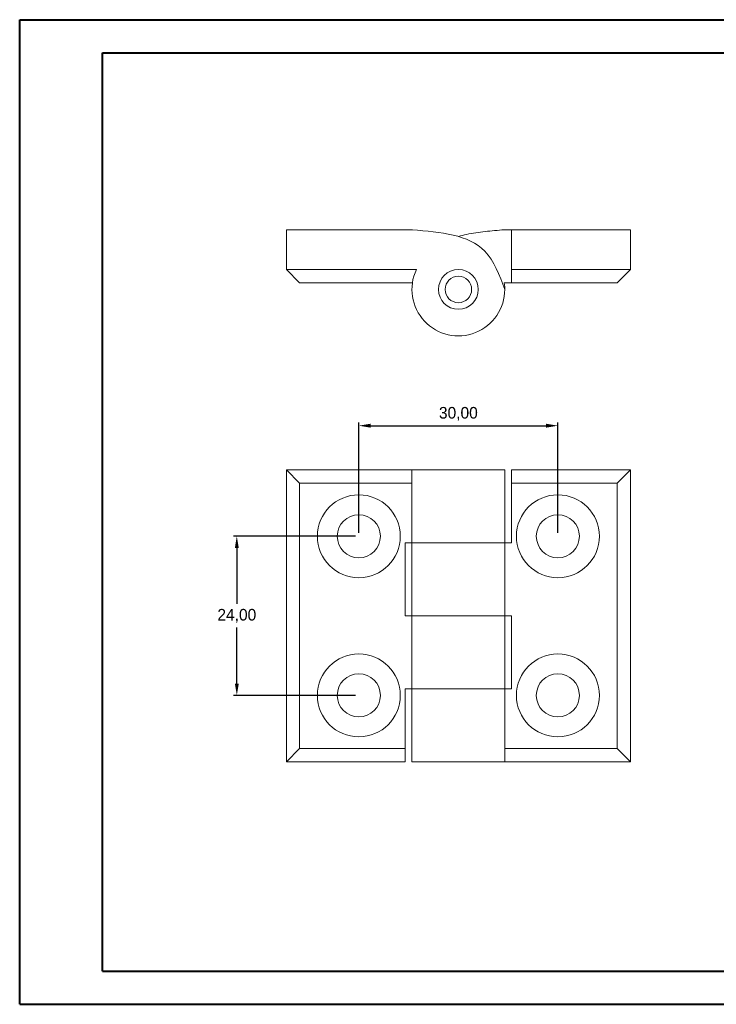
# Model space of a CAD drawing. Header units: millimetres. Extents: x 0 to 420, y 0 to 297.
# Tile 1 of 2: x 0 to 210, y 0 to 297. Entities that reach past the tile are written whole.
import ezdxf

# ---------------------------------------------------------------- set-up
doc = ezdxf.new("R2010")
doc.units = ezdxf.units.MM
doc.header["$PDSIZE"] = -1
doc.dimstyles.new('ISO-25', dxfattribs={"dimtxt": 2.5, "dimasz": 2.5, "dimexe": 1.25, "dimexo": 0.625, "dimtad": 1, "dimtxsty": 'Standard', "dimcen": 2.5, "dimadec": 0, "dimazin": 0, "dimtfac": 1, "dimtmove": 0, "dimatfit": 3, "dimfxl": 1, "dimarcsym": 0})

# ---------------------------------------------------------------- blocks, each defined once
blk = doc.blocks.new('*D3')
at = {"color": 0, "lineweight": -2}
for p, q in [((102.32, 142.4), (102.32, 175.75)), ((162.32, 142.4), (162.32, 175.75)), ((105.88, 174.75), (158.76, 174.75))]:
    blk.add_line(p, q, dxfattribs=at)
at = {"color": 0}
for points in [[(105.88, 175.34), (105.88, 174.16), (102.32, 174.75)], [(158.76, 175.34), (158.76, 174.16), (162.32, 174.75)]]:
    blk.add_solid(points, dxfattribs=at)
at = {"layer": 'Defpoints', "color": 0}
for p in [(162.32, 174.75), (102.32, 141.4), (162.32, 141.4)]:
    blk.add_point(p, dxfattribs=at)
at = {"color": 0, "insert": (132.32, 178.32), "char_height": 3.5, "attachment_point": 5}
blk.add_mtext('30,00', dxfattribs=at)
blk = doc.blocks.new('*D4')
at = {"color": 0, "lineweight": -2}
for p, q in [((101.32, 141.4), (64.53, 141.4)), ((65.53, 137.84), (65.53, 120.97)), ((65.53, 96.96), (65.53, 113.83)), ((101.32, 93.4), (64.53, 93.4))]:
    blk.add_line(p, q, dxfattribs=at)
at = {"color": 0}
for points in [[(64.94, 137.84), (66.12, 137.84), (65.53, 141.4)], [(64.94, 96.96), (66.12, 96.96), (65.53, 93.4)]]:
    blk.add_solid(points, dxfattribs=at)
at = {"layer": 'Defpoints', "color": 0}
for p in [(102.32, 141.4), (65.53, 93.4), (102.32, 93.4)]:
    blk.add_point(p, dxfattribs=at)
at = {"color": 0, "insert": (65.53, 117.4), "char_height": 3.5, "attachment_point": 5}
blk.add_mtext('24,00', dxfattribs=at)

msp = doc.modelspace()

# ---------------------------------------------------------------- linework, layer by layer
at = {"color": 7, "linetype": 'Continuous', "lineweight": 40}
for p, q in [((0.079, 0.215), (0.079, 297.215)), ((0.079, 297.215), (420.079, 297.215)), ((25.079, 10.215), (25.079, 287.215)), ((25.079, 287.215), (410.079, 287.215)), ((25.079, 10.215), (410.079, 10.215)), ((0.079, 0.215), (420.079, 0.215))]:
    msp.add_line(p, q, dxfattribs=at)
at = {"color": 7, "linetype": 'Continuous', "lineweight": 15}
for p, q in [((80.464, 233.849), (118.464, 233.849)), ((80.464, 221.849), (80.464, 233.849)), ((148.32, 233.849), (146.176, 233.849)), ((184.176, 233.849), (148.32, 233.849)), ((148.32, 221.849), (148.32, 233.849)), ((184.176, 221.849), (184.176, 233.849)), ((80.464, 221.849), (119.671, 221.849)), ((84.464, 217.849), (80.464, 221.849)), ((148.32, 221.849), (184.176, 221.849)), ((148.32, 217.849), (148.32, 221.849)), ((180.176, 217.849), (184.176, 221.849)), ((118.464, 217.849), (84.464, 217.849)), ((148.32, 217.849), (146.176, 217.849)), ((180.176, 217.849), (148.32, 217.849)), ((80.464, 161.4), (118.32, 161.4)), ((84.464, 157.4), (80.464, 161.4)), ((80.464, 73.4), (80.464, 161.4)), ((118.32, 161.4), (118.32, 139.4)), ((146.32, 161.4), (118.32, 161.4)), ((146.32, 139.4), (146.32, 161.4)), ((148.32, 161.4), (184.176, 161.4)), ((148.32, 157.4), (148.32, 161.4)), ((180.176, 157.4), (184.176, 161.4)), ((184.176, 161.4), (184.176, 73.4)), ((118.32, 157.4), (84.464, 157.4)), ((84.464, 157.4), (84.464, 77.4)), ((180.176, 157.4), (148.32, 157.4)), ((148.32, 157.4), (148.32, 139.4)), ((180.176, 77.4), (180.176, 157.4)), ((116.32, 139.4), (118.32, 139.4)), ((116.32, 117.4), (116.32, 139.4)), ((118.32, 139.4), (146.32, 139.4)), ((118.32, 139.4), (118.32, 117.4)), ((146.32, 117.4), (146.32, 139.4)), ((148.32, 139.4), (146.32, 139.4)), ((118.32, 117.4), (116.32, 117.4)), ((118.32, 117.4), (118.32, 95.4)), ((146.32, 117.4), (118.32, 117.4)), ((146.32, 95.4), (146.32, 117.4)), ((146.32, 117.4), (148.32, 117.4)), ((148.32, 117.4), (148.32, 95.4)), ((116.32, 95.4), (118.32, 95.4)), ((116.32, 77.4), (116.32, 95.4)), ((118.32, 95.4), (146.32, 95.4)), ((118.32, 95.4), (118.32, 73.4)), ((146.32, 73.4), (146.32, 95.4)), ((148.32, 95.4), (146.32, 95.4)), ((84.464, 77.4), (80.464, 73.4)), ((84.464, 77.4), (116.32, 77.4)), ((116.32, 77.4), (116.32, 73.4)), ((146.32, 77.4), (180.176, 77.4)), ((180.176, 77.4), (184.176, 73.4)), ((116.32, 73.4), (80.464, 73.4)), ((118.32, 73.4), (146.32, 73.4)), ((184.176, 73.4), (146.32, 73.4))]:
    msp.add_line(p, q, dxfattribs=at)
at = {"color": 7, "linetype": 'Continuous', "lineweight": 15, "flags": 128}
msp.add_lwpolyline([(146.176, 217.849), (146.295, 216.676), (146.32, 215.849)], dxfattribs=at)
at = {"color": 7, "linetype": 'Continuous', "lineweight": 15}
for centre, radius in [((132.32, 215.849), 6), ((132.32, 215.849), 4), ((102.32, 141.4), 12.5), ((162.32, 141.4), 12.5), ((102.32, 141.4), 6.5), ((162.32, 141.4), 6.5), ((102.32, 93.4), 12.5), ((162.32, 93.4), 12.5), ((102.32, 93.4), 6.5), ((162.32, 93.4), 6.5)]:
    msp.add_circle(centre, radius, dxfattribs=at)
msp.add_arc((132.32, 215.849), 14, 154.62307, 0, dxfattribs=at)
for points, knots in [([(118.464, 233.849), (126.932, 233.137), (140.234, 232.02), (144.698, 220.159), (146.32, 215.849)], [0, 0, 0, 0, 0.636554, 1, 1, 1, 1]), ([(132.304, 231.807), (133.14, 232.03), (134.868, 232.492), (137.568, 232.954), (140.384, 233.321), (143.264, 233.604), (145.202, 233.767), (146.176, 233.849)], [0, 0, 0, 0, 0.1847437, 0.3818323, 0.5845405, 0.7912384, 1, 1, 1, 1])]:
    msp.add_open_spline(points, degree=3, knots=knots, dxfattribs=at)

# ---------------------------------------------------------------- dimensions: what is measured, and where the dimension line sits
dim = msp.add_linear_dim(base=(162.32, 174.75), p1=(102.32, 141.4), p2=(162.32, 141.4), dimstyle='ISO-25', override={"dimtxt": 3.5, "dimasz": 3.556, "dimexe": 1, "dimexo": 1, "dimgap": 1.524, "dimtih": 1, "dimtoh": 1, "dimlfac": 0.5, "dimzin": 0, "dimadec": 2, "dimtzin": 0})
dim.commit()
dim.dimension.update_dxf_attribs({"geometry": '*D3', "text_midpoint": (132.32, 178.315)})
dim = msp.add_linear_dim(base=(65.529, 93.4), p1=(102.32, 141.4), p2=(102.32, 93.4), angle=90, dimstyle='ISO-25', override={"dimtxt": 3.5, "dimasz": 3.556, "dimexe": 1, "dimexo": 1, "dimgap": 1.524, "dimtih": 1, "dimtoh": 1, "dimlfac": 0.5, "dimzin": 0, "dimadec": 2, "dimtzin": 0})
dim.commit()
dim.dimension.update_dxf_attribs({"geometry": '*D4', "text_midpoint": (65.529, 117.4)})

doc.saveas('drawing.dxf')
